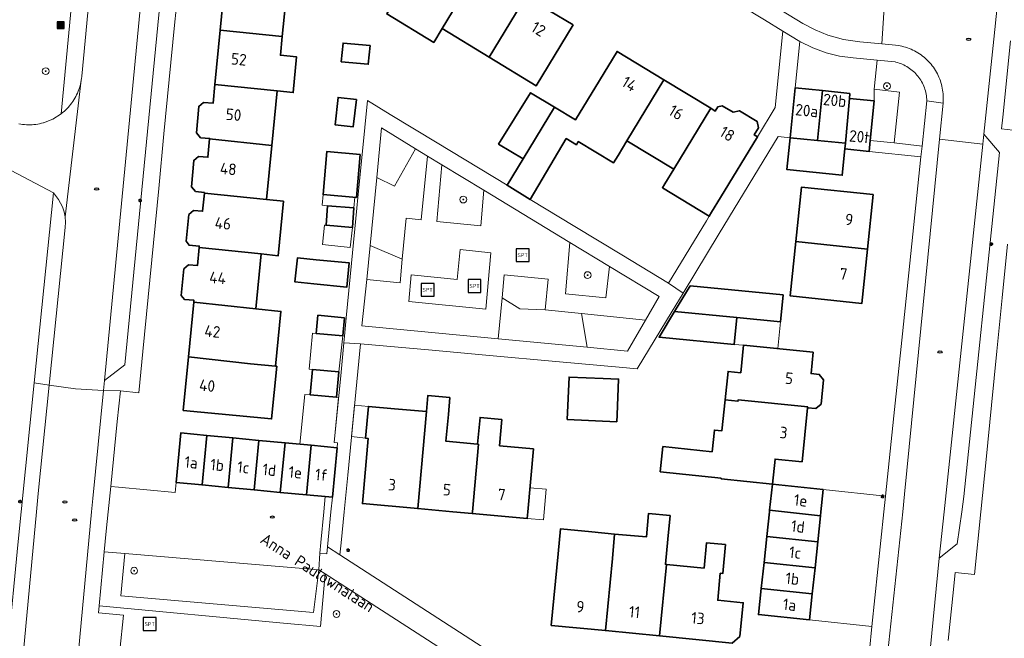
# Model space of a CAD drawing. Header units: metres. Extents: x 152610 to 160096, y 456114 to 462495.
# Tile 71 of 256: x 156213 to 156328, y 458985 to 459058. Entities that reach past the tile are written whole.
import ezdxf
from ezdxf.enums import TextEntityAlignment as Align

# ---------------------------------------------------------------- set-up
doc = ezdxf.new("R2010")
doc.units = ezdxf.units.M
doc.header["$LTSCALE"] = 0.5
doc.layers.get('0').update_dxf_attribs({"linetype": 'CONTINUOUS'})
for name, color, linetype, lineweight in [('B-PV-GR-BEPLANTING_CULTUUR_BODEMBEDEKKER-GV', 251, 'CONTINUOUS', 18), ('B-PV-GR-BEPLANTING_CULTUUR_HEESTERS-GV', 251, 'CONTINUOUS', 18), ('B-PV-GR-BEPLANTING_CULTUUR_ROOS-GV', 251, 'CONTINUOUS', 18), ('B-PV-GR-BOOM-S', 251, 'CONTINUOUS', 25), ('B-PV-GR-HAAG-GV', 251, 'CONTINUOUS', 13), ('B-PV-IE-MEUBILAIR-S', 251, 'CONTINUOUS', 25), ('B-PV-IE-MEUBILAIR_WEGMEUBILAIR-S', 251, 'CONTINUOUS', 25), ('B-PV-IE-MEUBILAIR_WEGMEUBILAIR_AFVALBAK-S', 251, 'CONTINUOUS', 25), ('B-PV-OG-BEBOUWING-GV', 6, 'CONTINUOUS', 35), ('B-PV-OG-BEBOUWING-T18', 1, 'CONTINUOUS', 18), ('B-PV-OG-BEBOUWING_OVERBOUWING-GV', 251, 'CONTINUOUS', 18), ('B-PV-OG-BEBOUWING_SCHUUR-GV', 251, 'CONTINUOUS', 18), ('B-PV-OG-TERREIN_BEGROEID-GV', 251, 'CONTINUOUS', 18), ('B-PV-OG-TOPOGRAFIE-T18', 1, 'CONTINUOUS', 18), ('B-PV-VH-GESLOTENVERHARDING_ASFALT-GV', 251, 'CONTINUOUS', 18), ('B-PV-VH-ONVERHARD_ZAND-GV', 251, 'CONTINUOUS', 18), ('B-PV-VH-OPENVERHARDING_BETONSTRAATSTEEN-GV', 251, 'CONTINUOUS', 18), ('B-PV-VH-OPENVERHARDING_STRAATBAKSTEEN-GV', 251, 'CONTINUOUS', 18), ('B-PV-VH-OPENVERHARDING_TEGEL-GV', 251, 'CONTINUOUS', 18)]:
    doc.layers.add(name, color=color, linetype=linetype, lineweight=lineweight)
doc.styles.add('NLCS-ISO', font='NLCS-ISO.ttf')
doc.styles.add('NLCS-ISO-M750-T18', font='NLCS-ISO.ttf', dxfattribs={"height": 1.35})

# ---------------------------------------------------------------- blocks, each defined once
blk = doc.blocks.new('SIE-WEG_AFVALBAK-SO')
h = blk.add_hatch(color=256)
h.dxf.hatch_style = 1
h.paths.add_polyline_path([(-1.5, -1.5), (1.5, -1.5), (1.5, 1.5), (-1.5, 1.5)])
for points in [[(-2, -2), (2, -2), (2, 2), (-2, 2)], [(-1.5, -1.5), (1.5, -1.5), (1.5, 1.5), (-1.5, 1.5)]]:
    blk.add_lwpolyline(points, close=True)
blk = doc.blocks.new('SIE-MEUBILAIR_PAAL_LICHTMAST-SO')
for points in [[(-0.62, 0), (-1, 0)], [(-0.71, 0.71), (-0.44, 0.44)], [(0, 1), (0, 0.62)], [(0.44, 0.44), (0.71, 0.71)], [(1, 0), (0.62, 0)], [(-0.71, -0.71), (-0.44, -0.44)], [(0, -0.62), (0, -1)], [(0.44, -0.44), (0.71, -0.71)]]:
    blk.add_lwpolyline(points)
blk.add_circle((0, 0), 0.5)
blk = doc.blocks.new('SIE-MEUBILAIR_PUT_RIOOLPUT-SO')
blk.add_ellipse((0, 0), major_axis=(1.25, 0), ratio=0.54)
blk = doc.blocks.new('SIE-WEG_SPEELTOESTEL-SO')
at = {"flags": 128}
blk.add_lwpolyline([(-3.75, -3.75), (3.75, -3.75), (3.75, 3.75), (-3.75, 3.75)], close=True, dxfattribs=at)
at = {"style": 'NLCS-ISO'}
blk.add_text('SPT', height=2.25, dxfattribs=at).set_placement((0, 0), align=Align.MIDDLE_CENTER)
blk = doc.blocks.new('SGR-BOOM_GBKN-SO')
at = {"linetype": 'ByBlock', "lineweight": 18}
h = blk.add_hatch(color=0, dxfattribs=at)
h.dxf.hatch_style = 1
edge = h.paths.add_edge_path()
edge.add_arc((0, 0), 0.25, 0, 360)
at = {"color": 0, "linetype": 'ByBlock', "lineweight": 18}
for radius in [2, 0.25]:
    blk.add_circle((0, 0), radius, dxfattribs=at)
at = {"color": 0, "linetype": 'ByBlock', "lineweight": 18, "style": 'NLCS-ISO'}
blk.add_attdef('SOORT', (2.5, 0), '', height=1.5, dxfattribs=at)

msp = doc.modelspace()

# ---------------------------------------------------------------- linework, layer by layer
at = {"layer": 'B-PV-GR-BEPLANTING_CULTUUR_BODEMBEDEKKER-GV', "flags": 128}
for points in [[(156258.83, 459042.448), (156254.838, 459044.885), (156254.277, 459039.098), (156256.338, 459038.082)], [(156266.809, 459037.612), (156261.903, 459040.559), (156261.313, 459033.943), (156266.473, 459033.447)], [(156281.493, 459028.68), (156276.852, 459031.475), (156276.35, 459025.472), (156281.089, 459025.017)], [(156257.27, 459029.537), (156253.505, 459031.132), (156253.12, 459027.161), (156257.005, 459026.775)], [(156274.339, 459027.189), (156269.195, 459027.707), (156268.943, 459025.029), (156271.036, 459023.722), (156273.976, 459023.627)], [(156285.734, 459022.391), (156278.245, 459023.178), (156278.886, 459019.229), (156283.6, 459018.779)]]:
    msp.add_lwpolyline(points, close=True, dxfattribs=at)
at = {"layer": 'B-PV-GR-BEPLANTING_CULTUUR_HEESTERS-GV', "flags": 128}
for points in [[(156314.947, 459052.595), (156312.82, 459052.81), (156312.478, 459049.408), (156315.432, 459049.057), (156314.831, 459043.144), (156318.076, 459042.733), (156318.633, 459048.057), (156318.625, 459048.252), (156318.609, 459048.446), (156318.585, 459048.64), (156318.554, 459048.833), (156318.514, 459049.024), (156318.466, 459049.213), (156318.411, 459049.4), (156318.348, 459049.585), (156318.278, 459049.767), (156318.2, 459049.946), (156318.115, 459050.122), (156318.023, 459050.294), (156317.924, 459050.462), (156317.818, 459050.626), (156317.706, 459050.786), (156317.587, 459050.94), (156317.486, 459051.062), (156317.356, 459051.207), (156317.219, 459051.347), (156317.078, 459051.481), (156316.93, 459051.609), (156316.778, 459051.731), (156316.621, 459051.847), (156316.459, 459051.956), (156316.293, 459052.059), (156316.122, 459052.154), (156315.948, 459052.243), (156315.771, 459052.324), (156315.59, 459052.398), (156315.407, 459052.464), (156315.22, 459052.523), (156315.032, 459052.575)], [(156260.233, 459041.592), (156258.83, 459042.448), (156256.338, 459038.082), (156254.277, 459039.098), (156253.505, 459031.132), (156257.27, 459029.537), (156257.727, 459034.311), (156259.493, 459034.134)], [(156271.036, 459023.722), (156268.943, 459025.029), (156268.49, 459020.221), (156278.886, 459019.229), (156278.245, 459023.178), (156273.976, 459023.627)]]:
    msp.add_lwpolyline(points, close=True, dxfattribs=at)
at = {"layer": 'B-PV-GR-BEPLANTING_CULTUUR_ROOS-GV', "flags": 128}
msp.add_lwpolyline([(156315.432, 459049.057), (156312.478, 459049.408), (156312.476, 459048.045), (156312.009, 459043.423), (156314.831, 459043.144)], close=True, dxfattribs=at)
at = {"layer": 'B-PV-GR-HAAG-GV', "flags": 128}
for points in [[(156314.831, 459043.144), (156312.009, 459043.423), (156311.879, 459042.133), (156317.949, 459041.52), (156318.076, 459042.733)], [(156249.091, 459001.689), (156248.253, 459001.769), (156248.085, 459000), (156247.745, 458996.413), (156247.626, 458995.158), (156248.446, 458995.094), (156248.526, 458995.909), (156248.926, 459000)], [(156224.799, 458995.12), (156222.381, 458995.327), (156221.792, 458989.014), (156243.352, 458986.965), (156247.682, 458986.572), (156248.24, 458992.727), (156247.493, 458993.208), (156246.877, 458988.233), (156224.332, 458990.187)]]:
    msp.add_lwpolyline(points, close=True, dxfattribs=at)
at = {"layer": 'B-PV-OG-BEBOUWING-GV', "flags": 128}
for points in [[(156266.236, 459063.596), (156260.73, 459066.935), (156256.421, 459059.83), (156255.444, 459058.219), (156260.95, 459054.88), (156261.927, 459056.491)], [(156243.859, 459062.025), (156236.59, 459062.731), (156235.968, 459056.326), (156243.23, 459055.557)], [(156271.742, 459060.257), (156266.236, 459063.596), (156261.927, 459056.491), (156267.433, 459053.152)], [(156277.247, 459056.919), (156271.742, 459060.257), (156267.433, 459053.152), (156272.938, 459049.813)], [(156243.23, 459055.557), (156235.968, 459056.326), (156235.35, 459049.969), (156242.613, 459049.204), (156244.502, 459049.006), (156244.909, 459053.186), (156243.019, 459053.385)], [(156253.493, 459054.504), (156250.344, 459054.805), (156250.136, 459052.621), (156253.285, 459052.321)], [(156287.875, 459050.498), (156282.4, 459053.824), (156280.337, 459050.428), (156277.549, 459045.837), (156275.072, 459047.319), (156271.415, 459041.286), (156269.528, 459038.174), (156272.245, 459036.527), (156276.454, 459043.635), (156277.635, 459042.918), (156277.854, 459043.28), (156281.967, 459040.782), (156282.507, 459041.671), (156283.545, 459043.38)], [(156242.613, 459049.204), (156235.35, 459049.969), (156235.136, 459047.763), (156233.994, 459047.857), (156233.463, 459047.402), (156233.185, 459044.306), (156233.664, 459043.741), (156234.736, 459043.651), (156234.731, 459043.596), (156241.992, 459042.814)], [(156293.351, 459047.172), (156287.875, 459050.498), (156283.545, 459043.38), (156289.026, 459040.051)], [(156275.072, 459047.319), (156272.284, 459048.987), (156268.527, 459042.993), (156271.415, 459041.286)], [(156306.445, 459049.24), (156303.244, 459049.563), (156302.655, 459043.733), (156305.857, 459043.41)], [(156309.647, 459048.917), (156306.445, 459049.24), (156305.857, 459043.41), (156309.118, 459043.08), (156309.588, 459048.336)], [(156251.898, 459048.208), (156249.764, 459048.452), (156249.398, 459045.253), (156251.533, 459045.009)], [(156312.476, 459048.045), (156309.588, 459048.336), (156309.118, 459043.08), (156309.059, 459042.418), (156311.879, 459042.133), (156312.009, 459043.423)], [(156298.824, 459043.848), (156298.456, 459044.071), (156298.955, 459044.892), (156298.772, 459045.64), (156296.712, 459046.891), (156295.964, 459046.708), (156294.699, 459047.477), (156294.194, 459047.353), (156293.887, 459046.847), (156293.351, 459047.172), (156289.026, 459040.051), (156287.988, 459038.342), (156287.706, 459037.878), (156293.179, 459034.554), (156293.461, 459035.018), (156294.499, 459036.727)], [(156241.992, 459042.814), (156234.731, 459043.596), (156234.522, 459041.454), (156233.421, 459041.545), (156232.878, 459041.087), (156232.595, 459037.988), (156233.075, 459037.429), (156234.121, 459037.326), (156234.115, 459037.261), (156241.379, 459036.514)], [(156305.857, 459043.41), (156302.655, 459043.733), (156302.279, 459040.008), (156308.75, 459039.354), (156309.059, 459042.418), (156309.118, 459043.08)], [(156252.338, 459041.785), (156248.426, 459042.121), (156247.998, 459037.092), (156251.91, 459036.759)], [(156241.379, 459036.514), (156234.115, 459037.261), (156233.908, 459035.134), (156232.84, 459035.222), (156232.285, 459034.751), (156231.999, 459031.646), (156232.332, 459031.156), (156233.512, 459031.059), (156233.496, 459030.895), (156240.76, 459030.139), (156242.749, 459029.933), (156243.369, 459036.309)], [(156312.369, 459037.086), (156303.987, 459037.962), (156303.321, 459031.599), (156311.703, 459030.723)], [(156251.608, 459035.531), (156248.534, 459035.778), (156248.35, 459033.493), (156251.424, 459033.246)], [(156311.703, 459030.723), (156303.321, 459031.599), (156302.656, 459025.237), (156311.038, 459024.361)], [(156240.76, 459030.139), (156233.496, 459030.895), (156233.291, 459028.782), (156232.261, 459028.867), (156231.696, 459028.395), (156231.404, 459025.299), (156231.769, 459024.823), (156232.897, 459024.73), (156232.877, 459024.52), (156240.139, 459023.745)], [(156247.187, 459029.471), (156244.99, 459029.688), (156244.712, 459026.868), (156246.909, 459026.651), (156250.795, 459026.269), (156251.072, 459029.088)], [(156290.931, 459026.428), (156289.121, 459023.417), (156296.395, 459022.718), (156301.52, 459022.225), (156301.827, 459025.361)], [(156240.139, 459023.745), (156232.877, 459024.52), (156232.256, 459018.129), (156239.513, 459017.312), (156242.45, 459017.027), (156243.072, 459023.432)], [(156296.395, 459022.718), (156289.121, 459023.417), (156287.311, 459020.406), (156296.084, 459019.548)], [(156250.526, 459022.683), (156247.401, 459022.97), (156247.205, 459020.837), (156250.331, 459020.551)], [(156305.351, 459018.669), (156297.198, 459019.497), (156296.869, 459016.261), (156295.377, 459016.412), (156295.038, 459013.079), (156296.531, 459012.928), (156296.547, 459013.083), (156304.699, 459012.255), (156304.69, 459012.163), (156305.645, 459012.066), (156306.281, 459012.584), (156306.569, 459015.419), (156306.05, 459016.055), (156305.095, 459016.152)], [(156239.513, 459017.312), (156232.256, 459018.129), (156231.646, 459011.853), (156241.98, 459010.849), (156242.579, 459017.014), (156242.45, 459017.027)], [(156249.861, 459016.354), (156246.764, 459016.652), (156246.478, 459013.678), (156249.575, 459013.38)], [(156276.574, 459010.77), (156282.367, 459010.523), (156282.402, 459011.341), (156282.58, 459015.505), (156280.776, 459015.582), (156276.787, 459015.752)], [(156262.84, 459013.372), (156260.276, 459013.604), (156260.104, 459011.704), (156259.078, 459000.372), (156263.185, 459000), (156265.452, 458999.795), (156265.471, 459000), (156266.185, 459007.891), (156266.085, 459007.9), (156262.375, 459008.235), (156262.66, 459011.38)], [(156304.69, 459012.163), (156304.699, 459012.255), (156296.547, 459013.083), (156296.531, 459012.928), (156295.038, 459013.079), (156294.673, 459009.467), (156293.778, 459009.558), (156293.52, 459007.015), (156287.766, 459007.625), (156287.454, 459004.679), (156294.566, 459003.925), (156294.559, 459003.86), (156300.565, 459003.221), (156300.878, 459006.165), (156304.048, 459005.843)], [(156256.367, 459012.043), (156253.314, 459012.32), (156252.977, 459008.594), (156253.295, 459008.565), (156252.606, 459000.958), (156259.078, 459000.372), (156260.104, 459011.704)], [(156268.931, 459010.794), (156266.368, 459011.026), (156266.085, 459007.9), (156266.185, 459007.891), (156265.471, 459000), (156265.452, 458999.795), (156271.876, 458999.213), (156271.947, 459000), (156272.613, 459007.353), (156268.652, 459007.712)], [(156234.404, 459008.928), (156231.356, 459009.218), (156230.806, 459003.426), (156233.854, 459003.137)], [(156237.452, 459008.639), (156234.404, 459008.928), (156233.854, 459003.137), (156236.902, 459002.847)], [(156240.5, 459008.349), (156237.452, 459008.639), (156236.902, 459002.847), (156239.95, 459002.558)], [(156243.548, 459008.06), (156240.5, 459008.349), (156239.95, 459002.558), (156242.998, 459002.268)], [(156246.596, 459007.77), (156243.548, 459008.06), (156242.998, 459002.268), (156246.046, 459001.979)], [(156249.641, 459007.481), (156246.596, 459007.77), (156246.046, 459001.979), (156248.253, 459001.769), (156249.091, 459001.689)], [(156306.53, 459002.586), (156300.572, 459003.207), (156300.241, 459000.171), (156306.205, 458999.535), (156306.255, 459000)], [(156288.608, 458999.551), (156286.09, 458999.796), (156285.824, 458997.058), (156282.089, 458997.397), (156281.85, 458994.545), (156281.027, 458986.095), (156287.368, 458985.478), (156288.182, 458993.84), (156288.054, 458993.852), (156288.342, 458996.813)], [(156306.205, 458999.535), (156300.241, 459000.171), (156300.222, 459000), (156299.915, 458997.121), (156305.881, 458996.486)], [(156279.45, 458997.653), (156275.787, 458998.009), (156275.503, 458995.083), (156274.688, 458986.712), (156281.027, 458986.095), (156281.85, 458994.545), (156282.089, 458997.397)], [(156305.881, 458996.486), (156299.915, 458997.121), (156299.591, 458994.073), (156305.557, 458993.438)], [(156295.093, 458996.166), (156292.862, 458996.384), (156292.573, 458993.412), (156288.182, 458993.84), (156287.368, 458985.478), (156295.865, 458984.651), (156296.773, 458985.416), (156297.158, 458989.368), (156294.172, 458989.658), (156294.478, 458992.806), (156294.763, 458992.778)], [(156305.557, 458993.438), (156299.591, 458994.073), (156299.266, 458991.026), (156305.232, 458990.39)], [(156305.232, 458990.39), (156299.266, 458991.026), (156298.941, 458987.978), (156304.908, 458987.343)]]:
    msp.add_lwpolyline(points, close=True, dxfattribs=at)
at = {"layer": 'B-PV-OG-BEBOUWING_OVERBOUWING-GV', "flags": 128}
for points in [[(156251.714, 459036.776), (156247.998, 459037.092), (156247.892, 459035.854), (156248.534, 459035.778), (156251.608, 459035.531)], [(156301.52, 459022.225), (156296.395, 459022.718), (156296.084, 459019.548), (156297.198, 459019.497), (156301.21, 459019.09)], [(156247.205, 459020.837), (156246.748, 459020.873), (156246.371, 459016.675), (156246.764, 459016.652), (156249.861, 459016.354), (156250.331, 459020.551)], [(156246.478, 459013.678), (156245.87, 459013.705), (156245.265, 459007.897), (156246.596, 459007.77), (156249.641, 459007.481), (156249.696, 459008.063), (156249.303, 459008.1), (156249.814, 459013.357), (156249.575, 459013.38)], [(156253.314, 459012.32), (156251.68, 459012.465), (156251.323, 459008.789), (156252.977, 459008.594)]]:
    msp.add_lwpolyline(points, close=True, dxfattribs=at)
at = {"layer": 'B-PV-OG-BEBOUWING_SCHUUR-GV', "flags": 128}
for points in [[(156248.35, 459033.493), (156248.169, 459033.502), (156247.924, 459031.241), (156251.165, 459030.885), (156251.424, 459033.246)], [(156274.1, 459002.639), (156272.201, 459002.801), (156271.947, 459000), (156271.876, 458999.213), (156273.794, 458999.051)]]:
    msp.add_lwpolyline(points, close=True, dxfattribs=at)
at = {"layer": 'B-PV-OG-TERREIN_BEGROEID-GV', "flags": 128}
for points in [[(156212.406, 459045.356), (156212.625, 459045.318), (156212.845, 459045.288), (156213.067, 459045.266), (156213.288, 459045.252), (156213.51, 459045.246), (156213.733, 459045.247), (156213.955, 459045.257), (156214.176, 459045.275), (156214.397, 459045.301), (156214.617, 459045.334), (156214.835, 459045.376), (156215.052, 459045.426), (156215.266, 459045.483), (156215.299, 459045.492), (156216.374, 459045.916), (156217.353, 459046.53), (156221.606, 459091.476), (156221.706, 459092.534), (156207.494, 459095.4)], [(156248.24, 458992.727), (156247.682, 458986.572), (156243.352, 458986.965), (156221.792, 458989.014), (156221.714, 458988.175), (156224.643, 458987.888), (156224.241, 458983.787), (156221.34, 458983.86), (156220.601, 458976.134), (156244.301, 458973.971)], [(156267.045, 458978.432), (156268.028, 458979.988), (156248.24, 458992.727)]]:
    msp.add_lwpolyline(points, dxfattribs=at)
at = {"layer": 'B-PV-VH-GESLOTENVERHARDING_ASFALT-GV', "flags": 128}
for points in [[(156223.564, 459091.062), (156219.767, 459050.927), (156219.764, 459050.889), (156219.739, 459050.668), (156219.707, 459050.447), (156217.81, 459034.467), (156217.854, 459033.857), (156217.826, 459033.247), (156215.948, 459014.815), (156219.048, 459014.382), (156222.301, 459014.168), (156222.419, 459015.364), (156226.874, 459061.645)], [(156206.501, 459042.495), (156216.456, 459037.294), (156217.056, 459036.524), (156217.504, 459035.656), (156217.693, 459035.071), (156217.81, 459034.467), (156219.707, 459050.447), (156219.666, 459050.228), (156219.618, 459050.01), (156219.562, 459049.795), (156219.499, 459049.581), (156219.427, 459049.37), (156219.348, 459049.162), (156219.262, 459048.956), (156219.168, 459048.754), (156219.068, 459048.555), (156218.96, 459048.36), (156218.845, 459048.169), (156218.724, 459047.982), (156218.595, 459047.8), (156218.461, 459047.622), (156218.32, 459047.45), (156218.173, 459047.282), (156218.02, 459047.12), (156217.861, 459046.964), (156217.697, 459046.813), (156217.528, 459046.668), (156217.353, 459046.53), (156216.374, 459045.916), (156215.299, 459045.492), (156215.266, 459045.483), (156215.052, 459045.426), (156214.835, 459045.376), (156214.617, 459045.334), (156214.397, 459045.301), (156214.176, 459045.275), (156213.955, 459045.257), (156213.733, 459045.247), (156213.51, 459045.246), (156213.288, 459045.252), (156213.067, 459045.266), (156212.845, 459045.288), (156212.625, 459045.318), (156212.406, 459045.356)]]:
    msp.add_lwpolyline(points, dxfattribs=at)
for points in [[(156267.64, 459030.294), (156264.028, 459030.662), (156263.704, 459027.145), (156258.314, 459027.692), (156258.023, 459024.594), (156267.031, 459023.687)], [(156219.048, 459014.382), (156215.948, 459014.815), (156214.669, 459002.141), (156214.469, 459000), (156212.673, 458980.777), (156219.068, 458980.308), (156220.908, 459000), (156221.052, 459001.545), (156222.301, 459014.168)]]:
    msp.add_lwpolyline(points, close=True, dxfattribs=at)
at = {"layer": 'B-PV-VH-ONVERHARD_ZAND-GV', "flags": 128}
for points in [[(156314.831, 459043.144), (156312.009, 459043.423), (156311.879, 459042.133), (156317.949, 459041.52), (156318.076, 459042.733)], [(156249.091, 459001.689), (156248.253, 459001.769), (156248.085, 459000), (156247.745, 458996.413), (156247.626, 458995.158), (156248.446, 458995.094), (156248.526, 458995.909), (156248.926, 459000)], [(156224.799, 458995.12), (156222.381, 458995.327), (156221.792, 458989.014), (156243.352, 458986.965), (156247.682, 458986.572), (156248.24, 458992.727), (156247.493, 458993.208), (156246.877, 458988.233), (156224.332, 458990.187)]]:
    msp.add_lwpolyline(points, close=True, dxfattribs=at)
at = {"layer": 'B-PV-VH-OPENVERHARDING_BETONSTRAATSTEEN-GV', "flags": 128}
for points in [[(156242.203, 459094.818), (156304.127, 459057.11), (156305.563, 459056.345), (156307.073, 459055.738), (156308.905, 459055.234), (156310.785, 459054.962), (156313.358, 459054.702), (156313.675, 459059.532)], [(156313.675, 459059.532), (156313.358, 459054.702), (156315.355, 459054.5), (156315.508, 459054.472), (156315.727, 459054.425), (156315.945, 459054.37), (156316.161, 459054.307), (156316.374, 459054.237), (156316.585, 459054.159), (156316.792, 459054.074), (156316.997, 459053.981), (156317.198, 459053.882), (156317.396, 459053.775), (156317.589, 459053.661), (156317.778, 459053.54), (156317.963, 459053.413), (156318.144, 459053.279), (156318.319, 459053.139), (156318.489, 459052.992), (156318.654, 459052.84), (156318.683, 459052.812), (156318.84, 459052.654), (156318.991, 459052.491), (156319.136, 459052.322), (156319.275, 459052.148), (156319.408, 459051.969), (156319.534, 459051.786), (156319.654, 459051.598), (156319.767, 459051.406), (156319.872, 459051.21), (156319.971, 459051.01), (156320.063, 459050.808), (156320.147, 459050.601), (156320.223, 459050.392), (156320.292, 459050.181), (156320.354, 459049.966), (156320.407, 459049.75), (156320.453, 459049.532), (156320.492, 459049.313), (156320.522, 459049.093), (156320.544, 459048.871), (156320.558, 459048.649), (156320.564, 459048.426), (156320.563, 459048.203), (156320.553, 459047.981), (156320.535, 459047.759), (156320.121, 459043.558), (156325.187, 459042.989), (156325.31, 459044.151), (156326.463, 459055.254), (156327.41, 459064.371)], [(156320.078, 458994.563), (156320.652, 459000), (156325.187, 459042.989), (156320.121, 459043.558), (156316.028, 459002.037), (156315.816, 459000), (156312.661, 458970.521), (156311.201, 458956.292), (156309.714, 458941.793), (156307.418, 458919.277), (156307.405, 458919.151), (156306.227, 458907.295)], [(156312.081, 458915.475), (156312.082, 458915.489), (156312.238, 458917.083), (156313.575, 458930.303), (156315.434, 458948.897), (156316.153, 458955.775), (156317.609, 458969.715), (156318.348, 458977.014), (156320.078, 458994.563)]]:
    msp.add_lwpolyline(points, dxfattribs=at)
for points in [[(156228.957, 459059.715), (156226.874, 459061.645), (156222.419, 459015.364), (156224.805, 459017.192)], [(156305.292, 459054.229), (156303.792, 459054.987), (156303.244, 459049.563), (156306.445, 459049.24), (156309.647, 459048.917), (156309.588, 459048.336), (156312.476, 459048.045), (156312.478, 459049.408), (156312.82, 459052.81), (156310.013, 459053.093), (156308.426, 459053.284), (156306.871, 459053.655)], [(156327.139, 459042.017), (156325.31, 459044.151), (156325.187, 459042.989), (156320.652, 459000), (156320.078, 458994.563), (156322.208, 458996.24), (156322.737, 459000), (156322.987, 459001.781)], [(156224.799, 458995.12), (156247.493, 458993.208), (156247.626, 458995.158), (156247.745, 458996.413), (156248.085, 459000), (156248.253, 459001.769), (156246.046, 459001.979), (156242.998, 459002.268), (156239.95, 459002.558), (156236.902, 459002.847), (156233.854, 459003.137), (156230.806, 459003.426), (156230.693, 459002.237), (156224.073, 459002.866), (156223.165, 459002.952), (156222.87, 459000), (156222.642, 458997.725), (156222.381, 458995.327)], [(156313.796, 459001.813), (156306.53, 459002.586), (156306.255, 459000), (156306.205, 458999.535), (156305.881, 458996.486), (156305.557, 458993.438), (156305.232, 458990.39), (156304.908, 458987.343), (156312.202, 458986.567), (156313.606, 459000)]]:
    msp.add_lwpolyline(points, close=True, dxfattribs=at)
at = {"layer": 'B-PV-VH-OPENVERHARDING_STRAATBAKSTEEN-GV', "flags": 128}
msp.add_lwpolyline([(156247.493, 458993.208), (156224.799, 458995.12), (156224.332, 458990.187), (156246.877, 458988.233)], close=True, dxfattribs=at)
at = {"layer": 'B-PV-VH-OPENVERHARDING_TEGEL-GV', "flags": 128}
for points in [[(156294.166, 459060.856), (156299.636, 459057.521), (156301.807, 459056.197), (156303.792, 459054.987), (156305.292, 459054.229), (156306.871, 459053.655), (156308.426, 459053.284), (156310.013, 459053.093), (156312.82, 459052.81), (156314.947, 459052.595), (156315.032, 459052.575), (156315.22, 459052.523), (156315.407, 459052.464), (156315.59, 459052.398), (156315.771, 459052.324), (156315.948, 459052.243), (156316.122, 459052.154), (156316.293, 459052.059), (156316.459, 459051.956), (156316.621, 459051.847), (156316.778, 459051.731), (156316.93, 459051.609), (156317.078, 459051.481), (156317.219, 459051.347), (156317.356, 459051.207), (156317.486, 459051.062), (156317.587, 459050.94), (156317.706, 459050.786), (156317.818, 459050.626), (156317.924, 459050.462), (156318.023, 459050.294), (156318.115, 459050.122), (156318.2, 459049.946), (156318.278, 459049.767), (156318.348, 459049.585), (156318.411, 459049.4), (156318.466, 459049.213), (156318.514, 459049.024), (156318.554, 459048.833), (156318.585, 459048.64), (156318.609, 459048.446), (156318.625, 459048.252), (156318.633, 459048.057), (156320.535, 459047.759), (156320.553, 459047.981), (156320.563, 459048.203), (156320.564, 459048.426), (156320.558, 459048.649), (156320.544, 459048.871), (156320.522, 459049.093), (156320.492, 459049.313), (156320.453, 459049.532), (156320.407, 459049.75), (156320.354, 459049.966), (156320.292, 459050.181), (156320.223, 459050.392), (156320.147, 459050.601), (156320.063, 459050.808), (156319.971, 459051.01), (156319.872, 459051.21), (156319.767, 459051.406), (156319.654, 459051.598), (156319.534, 459051.786), (156319.408, 459051.969), (156319.275, 459052.148), (156319.136, 459052.322), (156318.991, 459052.491), (156318.84, 459052.654), (156318.683, 459052.812), (156318.654, 459052.84), (156318.489, 459052.992), (156318.319, 459053.139), (156318.144, 459053.279), (156317.963, 459053.413), (156317.778, 459053.54), (156317.589, 459053.661), (156317.396, 459053.775), (156317.198, 459053.882), (156316.997, 459053.981), (156316.792, 459054.074), (156316.585, 459054.159), (156316.374, 459054.237), (156316.161, 459054.307), (156315.945, 459054.37), (156315.727, 459054.425), (156315.508, 459054.472), (156315.355, 459054.5), (156313.358, 459054.702), (156310.785, 459054.962), (156308.905, 459055.234), (156307.073, 459055.738), (156305.563, 459056.345), (156304.127, 459057.11), (156242.203, 459094.818)], [(156221.606, 459091.476), (156217.353, 459046.53), (156217.528, 459046.668), (156217.697, 459046.813), (156217.861, 459046.964), (156218.02, 459047.12), (156218.173, 459047.282), (156218.32, 459047.45), (156218.461, 459047.622), (156218.595, 459047.8), (156218.724, 459047.982), (156218.845, 459048.169), (156218.96, 459048.36), (156219.068, 459048.555), (156219.168, 459048.754), (156219.262, 459048.956), (156219.348, 459049.162), (156219.427, 459049.37), (156219.499, 459049.581), (156219.562, 459049.795), (156219.618, 459050.01), (156219.666, 459050.228), (156219.707, 459050.447), (156219.739, 459050.668), (156219.764, 459050.889), (156219.767, 459050.927), (156223.564, 459091.062)], [(156327.943, 459069.502), (156327.41, 459064.371), (156326.463, 459055.254), (156325.31, 459044.151), (156327.139, 459042.017), (156322.987, 459001.781), (156322.737, 459000), (156322.208, 458996.24), (156320.078, 458994.563), (156318.348, 458977.014)], [(156228.957, 459059.715), (156224.805, 459017.192), (156222.419, 459015.364), (156222.301, 459014.168), (156222.31, 459014.168), (156224.282, 459014.125), (156226.446, 459013.92), (156226.914, 459018.731), (156227.532, 459025.091), (156228.15, 459031.451), (156228.768, 459037.811), (156229.386, 459044.171), (156230.004, 459050.531), (156230.622, 459056.891), (156230.989, 459060.667)], [(156329.373, 459044.557), (156327.392, 459044.761), (156327.531, 459046.126), (156328.435, 459055.046)], [(156321.144, 458984.927), (156321.748, 458990.927), (156321.946, 458992.894), (156324.236, 458992.677), (156324.974, 459000), (156325.578, 459006.128), (156326.205, 459012.479), (156326.827, 459018.777), (156327.443, 459025.015), (156328.062, 459031.285)], [(156224.241, 458983.787), (156224.643, 458987.888), (156221.714, 458988.175), (156221.792, 458989.014), (156222.381, 458995.327), (156222.642, 458997.725), (156222.87, 459000), (156223.165, 459002.952), (156223.924, 459010.547), (156224.282, 459014.125), (156222.31, 459014.168), (156222.301, 459014.168), (156221.052, 459001.545), (156220.908, 459000), (156219.068, 458980.308)]]:
    msp.add_lwpolyline(points, dxfattribs=at)
for points in [[(156292.856, 459034.023), (156288.42, 459026.719), (156290.118, 459025.55), (156294.361, 459032.536), (156301.248, 459043.875), (156302.655, 459043.733), (156303.244, 459049.563), (156303.792, 459054.987), (156301.807, 459056.197), (156300.906, 459047.276), (156298.824, 459043.848), (156294.499, 459036.727), (156293.461, 459035.018), (156293.179, 459034.554)], [(156255.849, 459046.469), (156253.188, 459048.083), (156252.574, 459041.765), (156252.086, 459036.744), (156251.965, 459035.496), (156251.34, 459029.062), (156250.718, 459022.665), (156250.511, 459020.535), (156250.435, 459019.751), (156252.377, 459019.634), (156260.754, 459018.875), (156267.028, 459018.307), (156275.681, 459017.523), (156283.062, 459016.854), (156284.313, 459016.741), (156284.744, 459016.702), (156288.839, 459023.444), (156290.118, 459025.55), (156288.42, 459026.719), (156282.945, 459030.039), (156277.467, 459033.361), (156272.245, 459036.527), (156269.528, 459038.174), (156261.355, 459043.13)], [(156312.661, 458970.521), (156315.816, 459000), (156316.028, 459002.037), (156320.121, 459043.558), (156320.535, 459047.759), (156318.633, 459048.057), (156318.076, 459042.733), (156317.949, 459041.52), (156316.764, 459030.194), (156315.782, 459020.808), (156314.781, 459011.231), (156313.796, 459001.813), (156313.606, 459000), (156312.202, 458986.567), (156311.102, 458975.346), (156311, 458974.501), (156310.935, 458973.96), (156310.287, 458967.695), (156309.782, 458962.944), (156309.141, 458956.577), (156309.259, 458956.565), (156311.201, 458956.292)], [(156254.277, 459039.098), (156254.838, 459044.885), (156258.83, 459042.448), (156260.233, 459041.592), (156261.903, 459040.559), (156266.809, 459037.612), (156276.852, 459031.475), (156281.493, 459028.68), (156287.332, 459025.164), (156285.734, 459022.391), (156283.6, 459018.779), (156278.886, 459019.229), (156268.49, 459020.221), (156252.553, 459021.742), (156253.12, 459027.161), (156253.505, 459031.132)], [(156261.903, 459040.559), (156260.233, 459041.592), (156259.493, 459034.134), (156257.727, 459034.311), (156257.27, 459029.537), (156257.005, 459026.775), (156253.12, 459027.161), (156252.553, 459021.742), (156268.49, 459020.221), (156268.943, 459025.029), (156269.195, 459027.707), (156274.339, 459027.189), (156273.976, 459023.627), (156278.245, 459023.178), (156285.734, 459022.391), (156287.332, 459025.164), (156281.493, 459028.68), (156281.089, 459025.017), (156276.35, 459025.472), (156276.852, 459031.475), (156266.809, 459037.612), (156266.473, 459033.447), (156261.313, 459033.943)], [(156214.203, 459015.092), (156215.948, 459014.815), (156217.826, 459033.247), (156217.854, 459033.857), (156217.81, 459034.467), (156217.693, 459035.071), (156217.504, 459035.656), (156217.056, 459036.524), (156216.456, 459037.294)], [(156263.704, 459027.145), (156264.028, 459030.662), (156267.64, 459030.294), (156267.031, 459023.687), (156258.023, 459024.594), (156258.314, 459027.692)], [(156252.377, 459019.634), (156250.435, 459019.751), (156250.103, 459016.331), (156249.303, 459008.1), (156249.696, 459008.063), (156249.641, 459007.481), (156249.091, 459001.689), (156248.926, 459000), (156248.526, 458995.909), (156249.981, 458994.968), (156250.118, 458996.382), (156250.469, 459000), (156250.886, 459004.29)], [(156210.251, 458974.83), (156207.767, 458948.73), (156207.388, 458944.744), (156206.198, 458932.233), (156208.131, 458932.151), (156211.828, 458971.732), (156212.673, 458980.777), (156214.469, 459000), (156214.669, 459002.141), (156215.948, 459014.815), (156214.203, 459015.092), (156212.671, 459000), (156212.279, 458996.141), (156212.123, 458994.504), (156210.506, 458977.506), (156210.438, 458976.795)], [(156269.924, 458978.7), (156282.38, 458970.685), (156283.918, 458969.667), (156285.161, 458968.845), (156285.541, 458971.791), (156285.874, 458971.77), (156285.895, 458971.93), (156285.552, 458971.975), (156285.31, 458972.131), (156285.289, 458972.145), (156285.009, 458972.326), (156249.981, 458994.968), (156248.526, 458995.909), (156248.446, 458995.094), (156247.626, 458995.158), (156247.493, 458993.208), (156248.24, 458992.727), (156268.028, 458979.988)]]:
    msp.add_lwpolyline(points, close=True, dxfattribs=at)

# ---------------------------------------------------------------- block references
at = {"layer": 'B-PV-GR-BOOM-S', "xscale": 0.2, "yscale": 0.2, "zscale": 0.2}
for p in [(156215.545, 459051.518), (156313.973, 459049.773), (156264.41, 459036.509), (156278.952, 459027.67), (156225.899, 458993.102), (156249.572, 458988.052)]:
    msp.add_blockref('SGR-BOOM_GBKN-SO', p, dxfattribs=at)
at = {"layer": 'B-PV-IE-MEUBILAIR-S', "xscale": 0.2, "yscale": 0.2, "zscale": 0.2}
for name, p in [('SIE-MEUBILAIR_PUT_RIOOLPUT-SO', (156323.539, 459055.23)), ('SIE-MEUBILAIR_PUT_RIOOLPUT-SO', (156221.516, 459037.741)), ('SIE-MEUBILAIR_PAAL_LICHTMAST-SO', (156226.594, 459036.397)), ('SIE-MEUBILAIR_PAAL_LICHTMAST-SO', (156326.183, 459031.3)), ('SIE-MEUBILAIR_PUT_RIOOLPUT-SO', (156320.176, 459018.681)), ('SIE-MEUBILAIR_PAAL_LICHTMAST-SO', (156313.452, 459001.804)), ('SIE-MEUBILAIR_PAAL_LICHTMAST-SO', (156212.545, 459001.197)), ('SIE-MEUBILAIR_PUT_RIOOLPUT-SO', (156217.788, 459001.145)), ('SIE-MEUBILAIR_PUT_RIOOLPUT-SO', (156242.074, 458999.368)), ('SIE-MEUBILAIR_PUT_RIOOLPUT-SO', (156218.943, 458999.05)), ('SIE-MEUBILAIR_PAAL_LICHTMAST-SO', (156250.93, 458995.509))]:
    msp.add_blockref(name, p, dxfattribs=at)
at = {"layer": 'B-PV-IE-MEUBILAIR_WEGMEUBILAIR-S', "xscale": 0.2, "yscale": 0.2, "zscale": 0.2}
for p in [(156271.346, 459030.007), (156265.722, 459026.399), (156260.229, 459025.954), (156227.718, 458986.868)]:
    msp.add_blockref('SIE-WEG_SPEELTOESTEL-SO', p, dxfattribs=at)
at = {"layer": 'B-PV-IE-MEUBILAIR_WEGMEUBILAIR_AFVALBAK-S', "xscale": 0.2, "yscale": 0.2, "zscale": 0.2}
msp.add_blockref('SIE-WEG_AFVALBAK-SO', (156217.298, 459056.905), dxfattribs=at)

# ---------------------------------------------------------------- texts
at = {"layer": 'B-PV-OG-BEBOUWING-T18', "style": 'NLCS-ISO-M750-T18'}
for s, rotation, p in [('12', 328.8, (156273.198, 459056.45)), ('52', 354.4, (156238.147, 459052.906)), ('14', 328.7, (156283.84, 459050.024)), ('20b', 354.2, (156307.867, 459048.107)), ('16', 328.7, (156289.315, 459046.698)), ('20a', 354.2, (156304.594, 459046.914)), ('50', 354.8, (156237.53, 459046.421)), ('18', 328.7, (156295.288, 459044.194)), ('20t', 354.3, (156310.766, 459043.862)), ('48', 354.8, (156236.911, 459040.086)), ('9', 354, (156309.55, 459034.165)), ('46', 354.7, (156236.291, 459033.721)), ('44', 354.6, (156235.669, 459027.355)), ('7', 354, (156308.884, 459027.802)), ('42', 354.4, (156235.055, 459021.083)), ('40', 354.4, (156234.439, 459014.749)), ('5', 354.2, (156302.527, 459015.605)), ('3', 354.2, (156301.882, 459009.256)), ('1a', 354.6, (156232.566, 459005.77)), ('1b', 354.6, (156235.615, 459005.481)), ('1c', 354.6, (156238.662, 459005.191)), ('1d', 354.6, (156241.711, 459004.902)), ('1e', 354.6, (156244.758, 459004.612)), ('1f', 354.6, (156247.806, 459004.323)), ('3', 354.8, (156256.067, 459003.155)), ('5', 354.8, (156262.49, 459002.573)), ('7', 354.8, (156268.89, 459001.994)), ('1e', 353.9, (156303.882, 459001.325)), ('1d', 353.9, (156303.557, 458998.275)), ('1c', 353.9, (156303.233, 458995.226)), ('1b', 353.9, (156302.909, 458992.179)), ('1a', 353.9, (156302.584, 458989.131)), ('9', 354.4, (156278.1, 458988.892)), ('11', 354.4, (156284.44, 458988.275)), ('13', 354.4, (156291.859, 458987.553))]:
    msp.add_text(s, height=1.35, rotation=rotation, dxfattribs=at).set_placement(p, align=Align.MIDDLE)
at = {"layer": 'B-PV-OG-TOPOGRAFIE-T18', "style": 'NLCS-ISO-M750-T18'}
msp.add_text('Anna Paulownalaan', height=1.35, rotation=327.3, dxfattribs=at).set_placement((156247.348, 458992.881), align=Align.MIDDLE)

doc.saveas('drawing.dxf')
